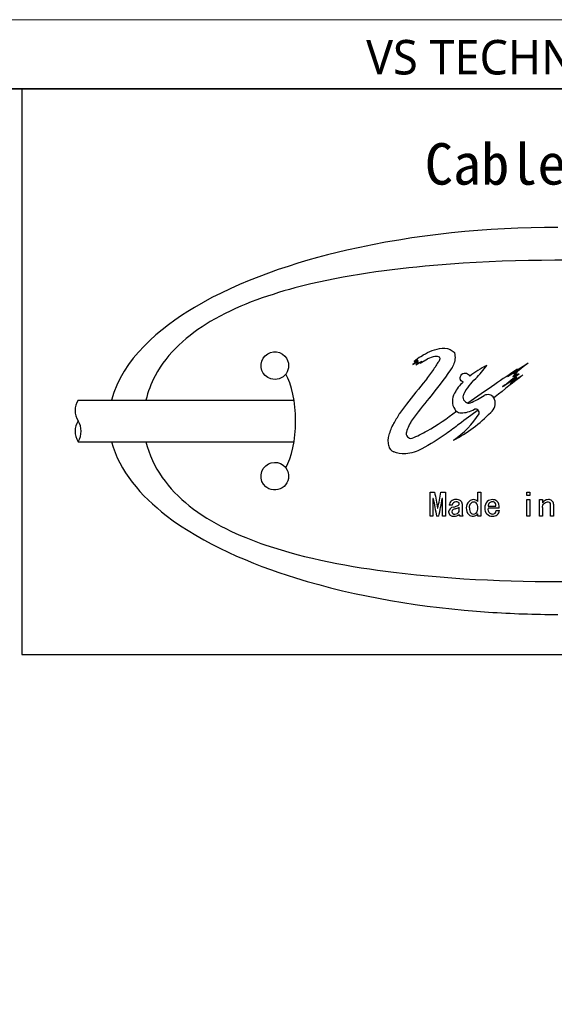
# Model space of a CAD drawing. Header units: millimetres. Extents: x -201 to 202, y 143 to 428.
# Tile 4 of 5: x 119 to 158, y 356 to 428. Entities that reach past the tile are written whole.
import ezdxf

# ---------------------------------------------------------------- set-up
doc = ezdxf.new("R2010")
doc.units = ezdxf.units.MM
doc.header["$LTSCALE"] = 0.25
doc.linetypes.add('HIDDEN', pattern=[9.525, 6.35, -3.175])
for name, color, linetype in [('CABLE 3P', 7, 'Continuous'), ('CABLE TAG (BLUE)', 7, 'Continuous'), ('FORM', 7, 'Continuous')]:
    doc.layers.add(name, color=color, linetype=linetype)
doc.layers.add('EMPTY LINE', color=252, linetype='Continuous', lineweight=0, plot=False)
doc.layers.add('TXT1', color=5, linetype='Continuous', lineweight=15)
doc.styles.add('VS Standard', font='msgothic.ttc', dxfattribs={"height": 3})
doc.styles.add('VST_ﾒｲﾘｵ', font='txt', dxfattribs={"height": 2.5})

msp = doc.modelspace()

# ---------------------------------------------------------------- linework, layer by layer
at = {"layer": 'CABLE 3P', "color": 0}
for p, q in [((123.4643, 400.2141), (139.0941, 400.2141)), ((123.4643, 397.2141), (139.0936, 397.2141))]:
    msp.add_line(p, q, dxfattribs=at)
at = {"layer": 'CABLE 3P'}
for centre, start, end in [((124.6643, 399.4641), 147.994617, 212.005383), ((124.6643, 397.9641), 147.994617, 212.005383), ((122.2643, 397.9641), 327.994617, 32.005383)]:
    msp.add_arc(centre, 1.4151, start, end, dxfattribs=at)
at = {"layer": 'CABLE TAG (BLUE)', "lineweight": 25}
for p, q in [((148.0818, 403.0887), (147.7077, 402.8035)), ((147.7077, 402.8035), (148.0818, 403.006)), ((147.7834, 403.022), (148.0404, 403.1434)), ((147.9076, 402.7834), (148.3428, 403.0319)), ((148.1152, 402.9641), (147.9076, 402.7834)), ((148.0404, 403.1434), (147.9228, 403.0319)), ((147.9228, 403.0319), (148.0818, 403.0887)), ((148.0818, 403.006), (148.0156, 402.9284)), ((148.0156, 402.9284), (148.1152, 402.9641)), ((148.2221, 402.906), (148.7707, 403.2016)), ((148.3428, 403.0319), (148.2221, 402.906)), ((155.249, 402.2362), (154.9322, 401.9272)), ((154.9322, 401.9272), (155.2656, 402.1221)), ((155.0049, 402.094), (155.249, 402.2362)), ((155.2656, 402.1221), (155.0359, 401.876)), ((155.0359, 401.876), (155.3995, 402.1221)), ((153.6502, 400.4484), (153.5652, 400.3829)), ((147.2306, 399.9348), (146.7326, 399.2468)), ((148.9469, 393.5541), (149.2751, 393.5541)), ((148.9469, 391.8167), (148.9469, 393.554)), ((149.7264, 393.5541), (150.0546, 393.5541)), ((150.0546, 393.5541), (150.0546, 391.8167)), ((152.4138, 392.8869), (152.4138, 393.554)), ((152.4138, 393.554), (152.6189, 393.554)), ((152.6189, 393.554), (152.6189, 391.8167)), ((155.9525, 393.554), (156.1576, 393.554)), ((155.9525, 393.3142), (155.9525, 393.554)), ((156.1576, 393.3142), (155.9525, 393.3142)), ((156.1576, 393.554), (156.1576, 393.3142)), ((149.1725, 393.1041), (149.152, 393.1041)), ((149.152, 393.1041), (149.152, 391.8167)), ((149.8495, 393.1041), (149.829, 393.1041)), ((149.8495, 391.8167), (149.8495, 393.1041)), ((150.5572, 392.6184), (150.3316, 392.6184)), ((151.265, 392.7075), (151.265, 392.0139)), ((155.9525, 391.8167), (155.9525, 393.0224)), ((155.9525, 393.0224), (156.1576, 393.0224)), ((156.1576, 393.0224), (156.1576, 391.8167)), ((156.8756, 391.8167), (156.8756, 393.0224)), ((156.8756, 393.0224), (157.0807, 393.0224)), ((157.0807, 393.0224), (157.0807, 392.788)), ((157.6757, 391.8167), (157.6757, 392.6718)), ((157.8808, 392.6896), (157.8808, 391.8167)), ((149.4905, 392.406), (149.511, 392.406)), ((151.0598, 392.1524), (151.0598, 392.4677)), ((152.4138, 391.8167), (152.4138, 391.9881)), ((153.142, 392.5473), (153.7164, 392.5473)), ((153.9523, 392.406), (153.142, 392.406)), ((153.7267, 392.2221), (153.9626, 392.2221)), ((157.0807, 392.4413), (157.0807, 391.8167)), ((149.152, 391.8167), (148.9469, 391.8167)), ((149.5828, 391.8167), (149.4187, 391.8167)), ((150.0546, 391.8167), (149.8495, 391.8167)), ((151.347, 391.8167), (151.1008, 391.8167)), ((152.6189, 391.8167), (152.4138, 391.8167)), ((156.1576, 391.8167), (155.9525, 391.8167)), ((157.0807, 391.8167), (156.8756, 391.8167)), ((157.8808, 391.8167), (157.6757, 391.8167))]:
    msp.add_line(p, q, dxfattribs=at)
at = {"layer": 'CABLE TAG (BLUE)', "lineweight": 18}
for p, q in [((148.0818, 403.0887), (147.7077, 402.8035)), ((147.7077, 402.8035), (148.0818, 403.006)), ((147.7834, 403.022), (148.0404, 403.1434)), ((147.9076, 402.7834), (148.3428, 403.0319)), ((148.1152, 402.9641), (147.9076, 402.7834)), ((148.0404, 403.1434), (147.9228, 403.0319)), ((147.9228, 403.0319), (148.0818, 403.0887)), ((148.0818, 403.006), (148.0156, 402.9284)), ((148.0156, 402.9284), (148.1152, 402.9641)), ((148.2221, 402.906), (148.7707, 403.2016)), ((148.3428, 403.0319), (148.2221, 402.906)), ((155.249, 402.2362), (154.9322, 401.9272)), ((154.9322, 401.9272), (155.2656, 402.1221)), ((155.0049, 402.094), (155.249, 402.2362)), ((155.2656, 402.1221), (155.0359, 401.876)), ((155.0359, 401.876), (155.3995, 402.1221)), ((153.6502, 400.4484), (153.5652, 400.3829)), ((147.2306, 399.9348), (146.7326, 399.2468)), ((148.9469, 393.5541), (149.2751, 393.5541)), ((148.9469, 391.8167), (148.9469, 393.554)), ((149.7264, 393.5541), (150.0546, 393.5541)), ((150.0546, 393.5541), (150.0546, 391.8167)), ((152.4138, 392.8869), (152.4138, 393.554)), ((152.4138, 393.554), (152.6189, 393.554)), ((152.6189, 393.554), (152.6189, 391.8167)), ((155.9525, 393.554), (156.1576, 393.554)), ((155.9525, 393.3142), (155.9525, 393.554)), ((156.1576, 393.3142), (155.9525, 393.3142)), ((156.1576, 393.554), (156.1576, 393.3142)), ((149.1725, 393.1041), (149.152, 393.1041)), ((149.152, 393.1041), (149.152, 391.8167)), ((149.8495, 393.1041), (149.829, 393.1041)), ((149.8495, 391.8167), (149.8495, 393.1041)), ((150.5572, 392.6184), (150.3316, 392.6184)), ((151.265, 392.7075), (151.265, 392.0139)), ((155.9525, 391.8167), (155.9525, 393.0224)), ((155.9525, 393.0224), (156.1576, 393.0224)), ((156.1576, 393.0224), (156.1576, 391.8167)), ((156.8756, 391.8167), (156.8756, 393.0224)), ((156.8756, 393.0224), (157.0807, 393.0224)), ((157.0807, 393.0224), (157.0807, 392.788)), ((157.6757, 391.8167), (157.6757, 392.6718)), ((157.8808, 392.6896), (157.8808, 391.8167)), ((149.4905, 392.406), (149.511, 392.406)), ((151.0598, 392.1524), (151.0598, 392.4677)), ((152.4138, 391.8167), (152.4138, 391.9881)), ((153.142, 392.5473), (153.7164, 392.5473)), ((153.9523, 392.406), (153.142, 392.406)), ((153.7267, 392.2221), (153.9626, 392.2221)), ((157.0807, 392.4413), (157.0807, 391.8167)), ((149.152, 391.8167), (148.9469, 391.8167)), ((149.5828, 391.8167), (149.4187, 391.8167)), ((150.0546, 391.8167), (149.8495, 391.8167)), ((151.347, 391.8167), (151.1008, 391.8167)), ((152.6189, 391.8167), (152.4138, 391.8167)), ((156.1576, 391.8167), (155.9525, 391.8167)), ((157.0807, 391.8167), (156.8756, 391.8167)), ((157.8808, 391.8167), (157.6757, 391.8167))]:
    msp.add_line(p, q, dxfattribs=at)
at = {"layer": 'CABLE TAG (BLUE)', "lineweight": 25}
for centre, radius, start, end in [((203.8972, 325.6114), 95.6094, 125.56311, 125.9378), ((149.5011, 403.2214), 0.1681, 318.707125, 41.292875), ((225.1853, 353.7367), 90.2594, 146.837118, 147.340582), ((155.9903, 396.6169), 6.7791, 115.699343, 127.972931), ((237.4776, 279.7302), 147.6537, 123.465611, 124.168814), ((231.9294, 303.5462), 125.0162, 127.366335, 127.974881), ((238.9385, 337.3196), 110.8824, 144.031923, 144.537865), ((196.4209, 339.5944), 75.1358, 123.193143, 124.720463), ((271.3646, 253.3023), 188.4374, 127.876034, 128.659246), ((253.959, 275.7711), 160.2453, 127.955834, 128.504974), ((268.3839, 228.1242), 207.3282, 123.075681, 123.420086), ((230.3508, 305.2874), 122.797, 127.682486, 128.11798), ((248.2186, 265.1112), 165.2734, 124.052849, 124.446316), ((241.9905, 304.7694), 130.2001, 131.783814, 132.080148), ((290.3361, 284.9993), 183.5466, 140.540305, 141.230224), ((152.8966, 399.6698), 2.4139, 130.174991, 154.321757), ((311.4738, 171.4595), 278.8663, 124.474231, 124.958152), ((151.6825, 400.1413), 1.1199, 149.138077, 211.428691), ((151.7598, 400.4369), 0.4328, 151.302247, 260.65497), ((146.2841, 411.7577), 12.9992, 295.405554, 300.42453), ((153.1301, 400.1035), 0.5171, 32.713227, 120.607534), ((151.7616, 400.4425), 0.4384, 260.548532, 283.111501), ((152.8069, 400.0026), 0.855, 307.993994, 18.325076), ((153.1237, 400.1031), 0.5227, 18.7875, 32.370239), ((146.3863, 405.8883), 9.5544, 296.42151, 316.642835), ((147.2492, 402.4879), 6.1698, 303.313053, 328.204886), ((151.1733, 399.8297), 0.523, 211.383212, 232.062108), ((151.1768, 399.8306), 0.5259, 231.83439, 270.683639), ((151.223, 401.1541), 1.8498, 268.761872, 300.315181), ((152.237, 399.3051), 0.2647, 46.345988, 107.6579), ((152.2303, 399.3019), 0.2708, 346.16714, 45.818649), ((151.2252, 396.5934), 4.206, 148.505094, 161.755627), ((147.5608, 397.8017), 0.3475, 161.802386, 282.974636), ((146.5429, 397.0304), 0.604, 190.779684, 247.901821), ((272.609, 416.1007), 125.3779, 190.359829, 190.893611), ((27.5117, 415.8913), 124.2392, 349.103657, 349.642317), ((258.0032, 413.2469), 110.6791, 190.485843, 191.16438), ((40.2264, 413.3938), 111.4648, 348.83836, 349.512125), ((150.7441, 392.6006), 0.4129, 130.639968, 177.53271), ((150.7859, 392.5267), 0.4964, 86.79324, 128.746441), ((150.8057, 392.6114), 0.2486, 88.172915, 178.39537), ((150.2864, 394.0712), 1.6224, 282.190824, 296.428614), ((150.8609, 392.4869), 0.5376, 55.884074, 95.040423), ((150.8429, 392.5181), 0.3431, 63.070049, 94.891436), ((150.9346, 392.7177), 0.1238, 306.660999, 59.052228), ((150.9759, 392.7111), 0.2891, 359.315088, 49.822069), ((152.2605, 392.4054), 0.6954, 135.146951, 222.40317), ((152.0901, 392.548), 0.4744, 90.553333, 132.837693), ((152.0835, 392.5522), 0.4702, 45.380195, 89.751453), ((151.9503, 392.4696), 0.4649, 355.416948, 44.76478), ((153.5297, 392.4557), 0.6154, 135.510327, 184.625805), ((153.4502, 392.4782), 0.5443, 88.969833, 131.336045), ((153.5026, 392.5263), 0.3612, 135.589236, 176.659302), ((153.4777, 392.5295), 0.3415, 96.429838, 133.052102), ((153.4545, 392.6105), 0.2588, 49.047279, 93.32432), ((153.4606, 392.504), 0.5183, 52.253022, 90.071788), ((153.4292, 392.5906), 0.2905, 351.433916, 47.85207), ((153.3695, 392.4898), 0.5888, 351.820639, 46.076552), ((157.9078, 392.1025), 1.0742, 130.943979, 140.344421), ((157.4976, 392.5714), 0.4512, 88.224688, 130.613797), ((157.546, 392.6893), 0.3348, 0.081681, 95.898388), ((157.5034, 392.674), 0.1723, 359.274944, 50.004655), ((150.6879, 392.0793), 0.4104, 98.254719, 173.406463), ((150.6284, 392.1628), 0.35, 185.976084, 278.527947), ((150.7015, 392.1413), 0.1751, 179.188272, 283.314697), ((150.7884, 392.0963), 0.2662, 93.400895, 169.735756), ((150.6978, 392.3899), 0.5735, 268.250278, 309.13719), ((150.7299, 392.3611), 0.3904, 271.756877, 327.693967), ((150.3958, 393.8296), 1.5151, 284.402821, 295.99496), ((151.2244, 391.9269), 0.1656, 173.701919, 221.735985), ((151.563, 392.0222), 0.2981, 181.588378, 223.58465), ((152.0557, 392.282), 0.4633, 228.225772, 320.624597), ((152.297, 392.3531), 0.5025, 172.942097, 219.836022), ((152.0858, 392.2534), 0.2826, 231.828146, 313.527672), ((151.93, 392.3853), 0.4861, 316.133614, 5.565455), ((153.4449, 392.3478), 0.5317, 173.708952, 272.737114), ((153.5587, 392.3423), 0.4215, 171.305179, 225.852489), ((153.45, 392.2894), 0.3106, 233.468999, 273.745024), ((153.493, 392.2122), 0.2339, 264.409001, 2.409954), ((153.49, 392.3271), 0.5108, 267.781978, 308.602565), ((153.5008, 392.2763), 0.465, 311.474653, 353.300033)]:
    msp.add_arc(centre, radius, start, end, dxfattribs=at)
at = {"layer": 'CABLE TAG (BLUE)', "lineweight": 18}
for centre, radius, start, end in [((203.8972, 325.6114), 95.6094, 125.56311, 125.9378), ((149.5011, 403.2214), 0.1681, 318.707125, 41.292875), ((225.1853, 353.7367), 90.2594, 146.837118, 147.340582), ((155.9903, 396.6169), 6.7791, 115.699343, 127.972931), ((237.4776, 279.7302), 147.6537, 123.465611, 124.168814), ((231.9294, 303.5462), 125.0162, 127.366335, 127.974881), ((238.9385, 337.3196), 110.8824, 144.031923, 144.537865), ((196.4209, 339.5944), 75.1358, 123.193143, 124.720463), ((271.3646, 253.3023), 188.4374, 127.876034, 128.659246), ((253.959, 275.7711), 160.2453, 127.955834, 128.504974), ((268.3839, 228.1242), 207.3282, 123.075681, 123.420086), ((230.3508, 305.2874), 122.797, 127.682486, 128.11798), ((248.2186, 265.1112), 165.2734, 124.052849, 124.446316), ((241.9905, 304.7694), 130.2001, 131.783814, 132.080148), ((290.3361, 284.9993), 183.5466, 140.540305, 141.230224), ((152.8966, 399.6698), 2.4139, 130.174991, 154.321757), ((311.4738, 171.4595), 278.8663, 124.474231, 124.958152), ((151.6825, 400.1413), 1.1199, 149.138077, 211.428691), ((151.7598, 400.4369), 0.4328, 151.302247, 260.65497), ((146.2841, 411.7577), 12.9992, 295.405554, 300.42453), ((153.1301, 400.1035), 0.5171, 32.713227, 120.607534), ((151.7616, 400.4425), 0.4384, 260.548532, 283.111501), ((152.8069, 400.0026), 0.855, 307.993994, 18.325076), ((153.1237, 400.1031), 0.5227, 18.7875, 32.370239), ((146.3863, 405.8883), 9.5544, 296.42151, 316.642835), ((147.2492, 402.4879), 6.1698, 303.313053, 328.204886), ((151.1733, 399.8297), 0.523, 211.383212, 232.062108), ((151.1768, 399.8306), 0.5259, 231.83439, 270.683639), ((151.223, 401.1541), 1.8498, 268.761872, 300.315181), ((152.237, 399.3051), 0.2647, 46.345988, 107.6579), ((152.2303, 399.3019), 0.2708, 346.16714, 45.818649), ((151.2252, 396.5934), 4.206, 148.505094, 161.755627), ((147.5608, 397.8017), 0.3475, 161.802386, 282.974636), ((146.5429, 397.0304), 0.604, 190.779684, 247.901821), ((272.609, 416.1007), 125.3779, 190.359829, 190.893611), ((27.5117, 415.8913), 124.2392, 349.103657, 349.642317), ((258.0032, 413.2469), 110.6791, 190.485843, 191.16438), ((40.2264, 413.3938), 111.4648, 348.83836, 349.512125), ((150.7441, 392.6006), 0.4129, 130.639968, 177.53271), ((150.7859, 392.5267), 0.4964, 86.79324, 128.746441), ((150.8057, 392.6114), 0.2486, 88.172915, 178.39537), ((150.2864, 394.0712), 1.6224, 282.190824, 296.428614), ((150.8609, 392.4869), 0.5376, 55.884074, 95.040423), ((150.8429, 392.5181), 0.3431, 63.070049, 94.891436), ((150.9346, 392.7177), 0.1238, 306.660999, 59.052228), ((150.9759, 392.7111), 0.2891, 359.315088, 49.822069), ((152.2605, 392.4054), 0.6954, 135.146951, 222.40317), ((152.0901, 392.548), 0.4744, 90.553333, 132.837693), ((152.0835, 392.5522), 0.4702, 45.380195, 89.751453), ((151.9503, 392.4696), 0.4649, 355.416948, 44.76478), ((153.5297, 392.4557), 0.6154, 135.510327, 184.625805), ((153.4502, 392.4782), 0.5443, 88.969833, 131.336045), ((153.5026, 392.5263), 0.3612, 135.589236, 176.659302), ((153.4777, 392.5295), 0.3415, 96.429838, 133.052102), ((153.4545, 392.6105), 0.2588, 49.047279, 93.32432), ((153.4606, 392.504), 0.5183, 52.253022, 90.071788), ((153.4292, 392.5906), 0.2905, 351.433916, 47.85207), ((153.3695, 392.4898), 0.5888, 351.820639, 46.076552), ((157.9078, 392.1025), 1.0742, 130.943979, 140.344421), ((157.4976, 392.5714), 0.4512, 88.224688, 130.613797), ((157.546, 392.6893), 0.3348, 0.081681, 95.898388), ((157.5034, 392.674), 0.1723, 359.274944, 50.004655), ((150.6879, 392.0793), 0.4104, 98.254719, 173.406463), ((150.6284, 392.1628), 0.35, 185.976084, 278.527947), ((150.7015, 392.1413), 0.1751, 179.188272, 283.314697), ((150.7884, 392.0963), 0.2662, 93.400895, 169.735756), ((150.6978, 392.3899), 0.5735, 268.250278, 309.13719), ((150.7299, 392.3611), 0.3904, 271.756877, 327.693967), ((150.3958, 393.8296), 1.5151, 284.402821, 295.99496), ((151.2244, 391.9269), 0.1656, 173.701919, 221.735985), ((151.563, 392.0222), 0.2981, 181.588378, 223.58465), ((152.0557, 392.282), 0.4633, 228.225772, 320.624597), ((152.297, 392.3531), 0.5025, 172.942097, 219.836022), ((152.0858, 392.2534), 0.2826, 231.828146, 313.527672), ((151.93, 392.3853), 0.4861, 316.133614, 5.565455), ((153.4449, 392.3478), 0.5317, 173.708952, 272.737114), ((153.5587, 392.3423), 0.4215, 171.305179, 225.852489), ((153.45, 392.2894), 0.3106, 233.468999, 273.745024), ((153.493, 392.2122), 0.2339, 264.409001, 2.409954), ((153.49, 392.3271), 0.5108, 267.781978, 308.602565), ((153.5008, 392.2763), 0.465, 311.474653, 353.300033)]:
    msp.add_arc(centre, radius, start, end, dxfattribs=at)
at = {"layer": 'CABLE TAG (BLUE)'}
msp.add_ellipse((137.7033, 398.7158), major_axis=(0, -4), ratio=0.375, start_param=0.5585724, end_param=2.5816528, dxfattribs=at)
for points, knots in [([(158.2043, 412.7156), (153.0614, 412.7134), (147.8712, 412.2068), (139.1904, 410.2142), (135.1862, 408.8906), (129.4001, 405.4516), (126.6325, 403.184), (125.8911, 400.2141)], [5.6003084, 5.6003084, 5.6003084, 5.6003084, 7.9254145, 7.9254145, 9.6774696, 9.6774696, 10.9998668, 10.9998668, 10.9998668, 10.9998668]), ([(188.0347, 400.2141), (188.0231, 400.2642), (187.7504, 401.3907), (187.1832, 402.4306), (185.3955, 404.6531), (183.84, 405.7185), (180.0638, 407.6023), (177.5848, 408.3195), (171.4496, 409.6229), (167.3489, 410.0272), (158.7008, 410.447), (153.4397, 410.3669), (145.445, 409.6158), (142.1912, 409.1425), (137.045, 407.7753), (134.9005, 407.0074), (131.4083, 404.9334), (129.9475, 403.6617), (128.7409, 401.4204), (128.5158, 400.8263), (128.3755, 400.2141)], [0.01035204, 0.01035204, 0.01035204, 0.01035204, 0.01141096, 0.03423289, 0.03423289, 0.07201313, 0.07201313, 0.12491301, 0.12491301, 0.20567559, 0.20567559, 0.30946049, 0.30946049, 0.37654152, 0.37654152, 0.42356393, 0.42356393, 0.46458948, 0.46458948, 0.47834761, 0.47834761, 0.47834761, 0.47834761]), ([(138.7043, 402.7151), (138.7043, 402.966), (138.6068, 403.2145), (137.9839, 403.8793), (137.2106, 403.8028), (136.5086, 402.6978), (136.7731, 401.9554), (137.8133, 401.6352), (138.5062, 401.8739), (138.7043, 402.5053), (138.7043, 402.7151)], [0, 0, 0, 0, 0.4027051, 0.4027051, 1.4519729, 1.4519729, 2.5053478, 2.5053478, 3.1720145, 3.5053478, 3.5053478, 3.5053478, 3.5053478]), ([(125.8908, 397.2141), (126.4248, 395.0908), (128.0323, 393.2721), (132.5272, 389.8123), (136.0149, 388.3469), (143.655, 385.975), (148.463, 385.2011), (154.8562, 384.7705), (156.5308, 384.7134), (158.2043, 384.7128)], [11.4633396, 11.4633396, 11.4633396, 11.4633396, 12.5062175, 12.5062175, 14.0513399, 14.0513399, 16.2097838, 16.2097838, 16.9744391, 16.9744391, 16.9744391, 16.9744391]), ([(128.375, 397.2141), (128.8083, 395.3247), (130.0202, 393.766), (133.1116, 391.3014), (135.1197, 390.3832), (139.967, 388.7391), (143.2134, 388.1462), (150.725, 387.2222), (155.4689, 387.0361), (164.0098, 387.1664), (168.3905, 387.4515), (175.1876, 388.53), (178.0568, 389.1712), (182.493, 390.9387), (184.3894, 391.9716), (186.8837, 394.4576), (187.6965, 395.7496), (188.0336, 397.2141)], [0.50033028, 0.50033028, 0.50033028, 0.50033028, 0.54308094, 0.54308094, 0.58893761, 0.58893761, 0.65818618, 0.65818618, 0.75761553, 0.75761553, 0.84813874, 0.84813874, 0.91060622, 0.91060622, 0.95517612, 0.95517612, 0.98889495, 0.98889495, 0.98889495, 0.98889495]), ([(138.7043, 394.7151), (138.7043, 394.8687), (138.6685, 395.0224), (138.3054, 395.7503), (137.5357, 395.8988), (136.5027, 394.9897), (136.6256, 394.1169), (137.6939, 393.6152), (138.4703, 393.8052), (138.7043, 394.487), (138.7043, 394.7151)], [0, 0, 0, 0, 0.225688, 0.225688, 1.1812037, 1.1812037, 2.231792, 2.231792, 2.8984587, 3.231792, 3.231792, 3.231792, 3.231792])]:
    msp.add_open_spline(points, degree=3, knots=knots, dxfattribs=at)
at = {"layer": 'CABLE TAG (BLUE)', "lineweight": 25}
for points, knots in [([(148.2908, 403.3873), (148.6965, 403.6672), (149.149, 403.8581), (149.8782, 404.0193), (150.2953, 403.9809), (150.6075, 403.761), (150.6924, 403.68)], [0, 0, 0, 0, 1, 1, 1.524008, 1.7616449, 1.7616449, 1.7616449, 1.7616449]), ([(149.6275, 403.3324), (149.538, 403.3771), (149.4201, 403.3949), (149.1276, 403.3521), (148.9334, 403.2888), (148.7707, 403.2016)], [0, 0, 0, 0, 1, 1.1167322, 2.9167356, 2.9167356, 2.9167356, 2.9167356]), ([(150.6928, 403.6796), (150.7042, 403.6688), (150.7125, 403.6547), (150.7854, 403.3389), (150.7346, 402.908), (150.5079, 402.518), (150.4201, 402.408)], [0, 0, 0, 0, 0.9889197, 0.9889197, 20.7019194, 29.7443482, 29.7443482, 29.7443482, 29.7443482]), ([(151.3802, 400.6447), (151.6208, 401.0757), (151.9071, 401.4487), (152.5379, 402.0679), (152.8134, 402.3904), (153.0505, 402.7255)], [0, 0, 0, 0, 1, 1, 1.8437753, 1.8437753, 1.8437753, 1.8437753]), ([(150.4201, 402.408), (149.9396, 401.718), (149.4257, 401.0353), (148.4601, 399.8568), (148.0402, 399.3207), (147.6388, 398.7907)], [0, 0, 0, 0, 1, 1.0158545, 1.8009986, 1.8009986, 1.8009986, 1.8009986]), ([(151.3394, 401.5142), (151.2847, 401.5374), (151.1418, 401.6556), (151.1083, 401.8253), (151.2256, 402.1829), (151.5545, 402.2549), (151.7756, 402.0422), (151.7997, 402.0055), (151.8192, 401.9609)], [0, 0, 0, 0, 0.12389318, 0.37167954, 0.37167954, 0.89546486, 0.89546486, 0.99999986, 0.99999986, 0.99999986, 0.99999986]), ([(145.9496, 396.9174), (145.8994, 397.1807), (145.9153, 397.4416), (146.0573, 397.9918), (146.1677, 398.2605), (146.4547, 398.7616), (146.5936, 399.0042), (146.7326, 399.2468)], [0, 0, 0, 0, 1.0774078, 1.0774078, 2.3189238, 2.3189238, 3.4857137, 3.4857137, 3.4857137, 3.4857137]), ([(152.4193, 399.4963), (151.964, 399.1629), (151.1918, 398.5823), (149.875, 397.6003), (148.9501, 397.0219), (147.9863, 396.4933), (147.5749, 396.3687), (146.8793, 396.3141), (146.5733, 396.3644), (146.3157, 396.4708)], [0.0000011, 0.0000011, 0.0000011, 0.0000011, 1.0102985, 1.7226771, 2.9727554, 2.9727554, 3.7065267, 3.7388752, 4.2373446, 4.2373446, 4.2373446, 4.2373446]), ([(147.6388, 397.463), (148.0112, 397.6083), (148.3757, 397.7895), (149.461, 398.4118), (150.1759, 398.8917), (150.8517, 399.417)], [0, 0, 0, 0, 1.1543793, 1.1543793, 3.5814679, 3.5814679, 3.5814679, 3.5814679]), ([(151.7983, 392.4148), (151.7983, 392.5085), (151.8215, 392.6892), (152.0252, 392.8962), (152.2176, 392.8518), (152.2804, 392.797)], [0.0013756, 0.0013756, 0.0013756, 0.0013756, 0.688726, 1.3128306, 1.8966329, 1.8966329, 1.8966329, 1.8966329]), ([(157.0807, 392.4414), (157.0807, 392.5672), (157.1522, 392.7226), (157.3925, 392.8809), (157.5507, 392.8613), (157.6141, 392.806)], [0.0019055, 0.0019055, 0.0019055, 0.0019055, 1.0130926, 1.4393228, 2.0793021, 2.0793021, 2.0793021, 2.0793021])]:
    msp.add_open_spline(points, degree=3, knots=knots, dxfattribs=at)
at = {"layer": 'CABLE TAG (BLUE)', "lineweight": 18}
for points, knots in [([(148.2908, 403.3873), (148.6965, 403.6672), (149.149, 403.8581), (149.8782, 404.0193), (150.2953, 403.9809), (150.6075, 403.761), (150.6924, 403.68)], [0, 0, 0, 0, 1, 1, 1.524008, 1.7616449, 1.7616449, 1.7616449, 1.7616449]), ([(149.6275, 403.3324), (149.538, 403.3771), (149.4201, 403.3949), (149.1276, 403.3521), (148.9334, 403.2888), (148.7707, 403.2016)], [0, 0, 0, 0, 1, 1.1167322, 2.9167356, 2.9167356, 2.9167356, 2.9167356]), ([(150.6928, 403.6796), (150.7042, 403.6688), (150.7125, 403.6547), (150.7854, 403.3389), (150.7346, 402.908), (150.5079, 402.518), (150.4201, 402.408)], [0, 0, 0, 0, 0.9889197, 0.9889197, 20.7019194, 29.7443482, 29.7443482, 29.7443482, 29.7443482]), ([(151.3802, 400.6447), (151.6208, 401.0757), (151.9071, 401.4487), (152.5379, 402.0679), (152.8134, 402.3904), (153.0505, 402.7255)], [0, 0, 0, 0, 1, 1, 1.8437753, 1.8437753, 1.8437753, 1.8437753]), ([(150.4201, 402.408), (149.9396, 401.718), (149.4257, 401.0353), (148.4601, 399.8568), (148.0402, 399.3207), (147.6388, 398.7907)], [0, 0, 0, 0, 1, 1.0158545, 1.8009986, 1.8009986, 1.8009986, 1.8009986]), ([(151.3394, 401.5142), (151.2847, 401.5374), (151.1418, 401.6556), (151.1083, 401.8253), (151.2256, 402.1829), (151.5545, 402.2549), (151.7756, 402.0422), (151.7997, 402.0055), (151.8192, 401.9609)], [0, 0, 0, 0, 0.12389318, 0.37167954, 0.37167954, 0.89546486, 0.89546486, 0.99999986, 0.99999986, 0.99999986, 0.99999986]), ([(145.9496, 396.9174), (145.8994, 397.1807), (145.9153, 397.4416), (146.0573, 397.9918), (146.1677, 398.2605), (146.4547, 398.7616), (146.5936, 399.0042), (146.7326, 399.2468)], [0, 0, 0, 0, 1.0774078, 1.0774078, 2.3189238, 2.3189238, 3.4857137, 3.4857137, 3.4857137, 3.4857137]), ([(152.4193, 399.4963), (151.964, 399.1629), (151.1918, 398.5823), (149.875, 397.6003), (148.9501, 397.0219), (147.9863, 396.4933), (147.5749, 396.3687), (146.8793, 396.3141), (146.5733, 396.3644), (146.3157, 396.4708)], [0.0000011, 0.0000011, 0.0000011, 0.0000011, 1.0102985, 1.7226771, 2.9727554, 2.9727554, 3.7065267, 3.7388752, 4.2373446, 4.2373446, 4.2373446, 4.2373446]), ([(147.6388, 397.463), (148.0112, 397.6083), (148.3757, 397.7895), (149.461, 398.4118), (150.1759, 398.8917), (150.8517, 399.417)], [0, 0, 0, 0, 1.1543793, 1.1543793, 3.5814679, 3.5814679, 3.5814679, 3.5814679]), ([(151.7983, 392.4148), (151.7983, 392.5085), (151.8215, 392.6892), (152.0252, 392.8962), (152.2176, 392.8518), (152.2804, 392.797)], [0.0013756, 0.0013756, 0.0013756, 0.0013756, 0.688726, 1.3128306, 1.8966329, 1.8966329, 1.8966329, 1.8966329]), ([(157.0807, 392.4414), (157.0807, 392.5672), (157.1522, 392.7226), (157.3925, 392.8809), (157.5507, 392.8613), (157.6141, 392.806)], [0.0019055, 0.0019055, 0.0019055, 0.0019055, 1.0130926, 1.4393228, 2.0793021, 2.0793021, 2.0793021, 2.0793021])]:
    msp.add_open_spline(points, degree=3, knots=knots, dxfattribs=at)
at = {"layer": 'EMPTY LINE'}
msp.add_line((201.5, 427.75), (-201.5, 427.75), dxfattribs=at)
at = {"layer": 'FORM', "linetype": 'HIDDEN'}
msp.add_lwpolyline([(-196.5, 422.75), (196.5, 422.75), (196.5, 147.75), (-196.5, 147.75)], close=True, dxfattribs=at)
at = {"layer": 'FORM'}
for points in [[(-196.5, 422.75), (-196.5, 147.75), (-78.5, 147.75), (-78.5, 159.75), (16.5, 159.75), (16.5, 177.25), (196.5, 177.25), (196.5, 422.75), (-196.5, 422.75)], [(196.4784, 422.7158), (119.3906, 422.7158), (119.3906, 381.8089), (196.4784, 381.8089)]]:
    msp.add_lwpolyline(points, close=True, dxfattribs=at)

# ---------------------------------------------------------------- texts
at = {"layer": 'FORM', "insert": (194.5, 423.75), "char_height": 2.5, "attachment_point": 9, "style": 'VST_ﾒｲﾘｵ'}
msp.add_mtext('{\\fMeiryo|b0|i0|c128|p50;VS TECHNOLOGY CORPORATION}', dxfattribs=at)
at = {"layer": 'TXT1', "insert": (148.56, 418.8156), "char_height": 3, "width": 22.720286, "attachment_point": 1, "style": 'VS Standard'}
msp.add_mtext('Cable tag ', dxfattribs=at)

doc.saveas('drawing.dxf')
